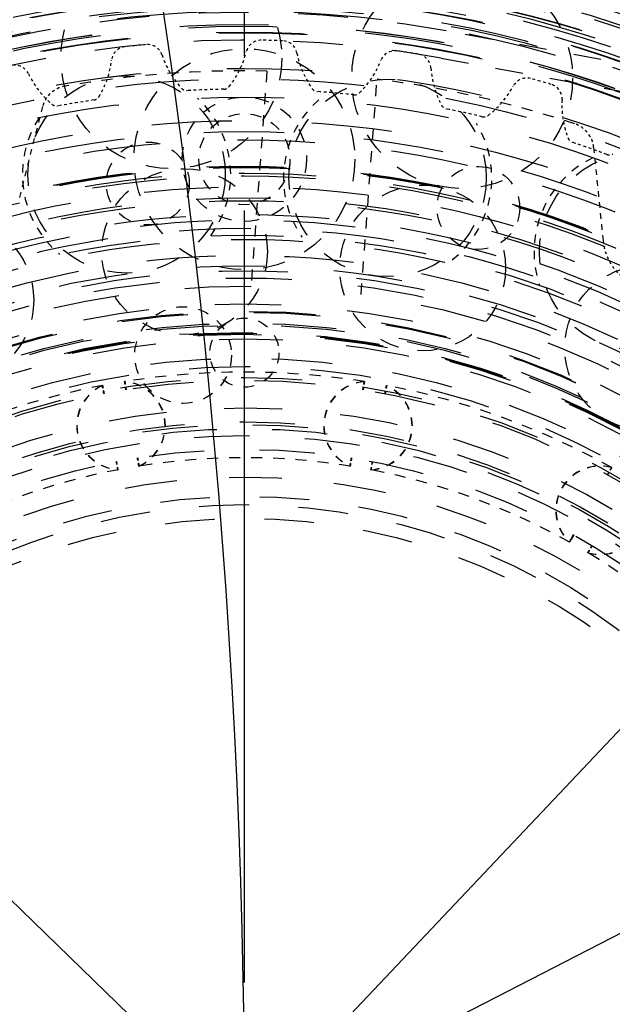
# Model space of a CAD drawing. Header units: millimetres. Extents: x 14186 to 17588, y 1400 to 3805.
# Tile 231 of 256: x 16668 to 16689, y 2725 to 2760. Entities that reach past the tile are written whole.
import ezdxf

# ---------------------------------------------------------------- set-up
doc = ezdxf.new("R2010")
doc.units = ezdxf.units.MM
doc.linetypes.add('CENTER', pattern=[2, 1.25, -0.25, 0.25, -0.25])
doc.linetypes.add('HIDDEN', pattern=[0.2, 0.1, -0.1])
for name, color, linetype in [('DEFAULT_2', 8, 'HIDDEN'), ('INTF_RED_1_1', 7, 'Continuous'), ('INTFCLR_143488', 7, 'Continuous'), ('INTFCLR_183613', 7, 'Continuous'), ('INTFCLR_193615', 7, 'Continuous'), ('INTFCLR_64894', 7, 'Continuous'), ('INTFCLR_83947', 7, 'Continuous')]:
    doc.layers.add(name, color=color, linetype=linetype)
doc.layers.add('dim', color=82, linetype='Continuous', lineweight=9)
doc.styles.get("Standard").update_dxf_attribs({"font": 'arial.ttf'})
doc.dimstyles.new('ISO-25', dxfattribs={"dimtxt": 2.5, "dimasz": 2.5, "dimexe": 1.25, "dimexo": 0.625, "dimtad": 1, "dimtxsty": 'Standard', "dimcen": 2.5, "dimadec": 0, "dimazin": 0, "dimtfac": 1, "dimtmove": 0, "dimatfit": 3, "dimfxl": 1, "dimarcsym": 0})

# ---------------------------------------------------------------- blocks, each defined once
blk = doc.blocks.new('*D23')
at = {"layer": 'Defpoints', "color": 0, "transparency": 16777216}
for p in [(16478.346, 2911.549), (16873.329, 2528.811)]:
    blk.add_point(p, dxfattribs=at)
at = {"layer": 'dim', "color": 0, "linetype": 'Continuous', "lineweight": -2, "transparency": 16777216}
for p, q in [((16461.111, 2928.25), (16443.875, 2944.952)), ((16478.346, 2911.549), (16873.329, 2528.811)), ((16975.404, 2429.9), (16890.565, 2512.109))]:
    blk.add_line(p, q, dxfattribs=at)
at = {"layer": 'dim', "color": 0, "transparency": 16777216}
for points in [[(16463.894, 2931.123), (16458.327, 2925.378), (16478.346, 2911.549)], [(16893.348, 2514.982), (16887.781, 2509.237), (16873.329, 2528.811)]]:
    blk.add_solid(points, dxfattribs=at)
at = {"layer": 'dim', "color": 0, "transparency": 16777216, "insert": (16956.442, 2477.968), "char_height": 30, "attachment_point": 5, "rotation": 315.902}
blk.add_mtext('360%%D', dxfattribs=at)
blk = doc.blocks.new('*D27')
at = {"layer": 'Defpoints', "color": 0, "transparency": 16777216}
for p in [(17053.851, 3119.687), (16297.825, 2320.672)]:
    blk.add_point(p, dxfattribs=at)
at = {"layer": 'dim', "color": 0, "linetype": 'Continuous', "lineweight": -2, "transparency": 16777216}
for p, q in [((17253.469, 3330.657), (17070.346, 3137.12)), ((16297.825, 2320.672), (17053.851, 3119.687)), ((16281.33, 2303.239), (16264.835, 2285.806))]:
    blk.add_line(p, q, dxfattribs=at)
at = {"layer": 'dim', "color": 0, "transparency": 16777216}
for points in [[(17067.44, 3139.87), (17073.251, 3134.371), (17053.851, 3119.687)], [(16278.424, 2305.989), (16284.235, 2300.49), (16297.825, 2320.672)]]:
    blk.add_solid(points, dxfattribs=at)
at = {"layer": 'dim', "color": 0, "transparency": 16777216, "insert": (17191.287, 3297.171), "char_height": 30, "attachment_point": 5, "rotation": 46.5835}
blk.add_mtext('∅1100', dxfattribs=at)
blk = doc.blocks.new('*D28')
at = {"layer": 'Defpoints', "color": 0, "transparency": 16777216}
for p in [(17217.995, 2998.669), (16133.681, 2441.691)]:
    blk.add_point(p, dxfattribs=at)
at = {"layer": 'dim', "color": 0, "linetype": 'Continuous', "lineweight": -2, "transparency": 16777216}
for p, q in [((17380.14, 3081.958), (17239.343, 3009.635)), ((16133.681, 2441.691), (17217.995, 2998.669)), ((16112.333, 2430.725), (16090.984, 2419.759))]:
    blk.add_line(p, q, dxfattribs=at)
at = {"layer": 'dim', "color": 0, "transparency": 16777216}
for points in [[(17237.515, 3013.193), (17241.17, 3006.077), (17217.995, 2998.669)], [(16110.505, 2434.283), (16114.16, 2427.167), (16133.681, 2441.691)]]:
    blk.add_solid(points, dxfattribs=at)
at = {"layer": 'dim', "color": 0, "transparency": 16777216, "insert": (17310.293, 3070.985), "char_height": 30, "attachment_point": 5, "rotation": 27.1882}
blk.add_mtext('∅1219', dxfattribs=at)

msp = doc.modelspace()

# ---------------------------------------------------------------- linework, layer by layer
for centre, radius in [((16675.838, 2720.18), 609.5), ((16675.838, 2720.18), 550), ((16400.838, 2720.18), 275), ((16675.838, 2720.18), 275)]:
    msp.add_circle(centre, radius)
at = {"color": 7, "linetype": 'Continuous'}
for radius in [76.5, 75.5, 74.5]:
    msp.add_arc((16675.838, 2720.18), radius, 90, 270, dxfattribs=at)
at = {"layer": 'DEFAULT_2', "color": 1, "linetype": 'CENTER', "ltscale": 22.352}
msp.add_line((16675.838, 2635.98), (16675.838, 2804.38), dxfattribs=at)
at = {"layer": 'DEFAULT_2', "color": 8, "linetype": 'HIDDEN', "ltscale": 10}
for p, q in [((16759.55, 2745.734), (16683.147, 2759.822)), ((16682.966, 2758.838), (16759.368, 2744.751))]:
    msp.add_line(p, q, dxfattribs=at)
at = {"layer": 'DEFAULT_2', "color": 8, "linetype": 'HIDDEN', "ltscale": 4}
for p, q in [((16676.653, 2758.371), (16676.077, 2750.579)), ((16680.066, 2750.284), (16680.642, 2758.077))]:
    msp.add_line(p, q, dxfattribs=at)
at = {"layer": 'DEFAULT_2', "color": 8, "linetype": 'HIDDEN', "ltscale": 2}
for p, q in [((16667.703, 2753.797), (16668.536, 2757.083)), ((16688.482, 2755.61), (16688.823, 2752.237))]:
    msp.add_line(p, q, dxfattribs=at)
at = {"layer": 'DEFAULT_2', "color": 8, "linetype": 'HIDDEN', "ltscale": 0.2}
for p, q in [((16680.926, 2746.696), (16680.981, 2746.991)), ((16687.602, 2741.328), (16687.751, 2741.588)), ((16687.751, 2741.588), (16687.602, 2741.328)), ((16687.759, 2741.584), (16687.61, 2741.323)), ((16687.759, 2741.584), (16687.611, 2741.323)), ((16687.619, 2741.358), (16687.751, 2741.588)), ((16687.759, 2741.584), (16687.645, 2741.384))]:
    msp.add_line(p, q, dxfattribs=at)
at = {"layer": 'DEFAULT_2', "color": 8, "linetype": 'HIDDEN', "ltscale": 0.005}
msp.add_line((16687.614, 2741.33), (16687.61, 2741.323), dxfattribs=at)
at = {"layer": 'DEFAULT_2', "color": 8, "linetype": 'HIDDEN', "ltscale": 0.001}
msp.add_line((16687.612, 2741.325), (16687.611, 2741.323), dxfattribs=at)
at = {"layer": 'DEFAULT_2', "color": 8, "linetype": 'HIDDEN', "ltscale": 0.09}
msp.add_line((16687.694, 2741.487), (16687.633, 2741.381), dxfattribs=at)
at = {"layer": 'DEFAULT_2', "color": 8, "linetype": 'HIDDEN', "ltscale": 0.02}
msp.add_lwpolyline([(16687.602, 2741.328), (16687.604, 2741.331), (16687.619, 2741.358)], dxfattribs=at)
at = {"layer": 'DEFAULT_2', "color": 8, "linetype": 'HIDDEN', "ltscale": 0.04}
for points in [[(16687.633, 2741.381), (16687.61, 2741.341), (16687.604, 2741.331)], [(16687.645, 2741.384), (16687.634, 2741.365), (16687.625, 2741.35), (16687.619, 2741.338), (16687.614, 2741.33)]]:
    msp.add_lwpolyline(points, dxfattribs=at)
at = {"layer": 'DEFAULT_2', "color": 8, "linetype": 'HIDDEN', "ltscale": 0.06}
msp.add_lwpolyline([(16687.658, 2741.405), (16687.618, 2741.336), (16687.612, 2741.327)], dxfattribs=at)
at = {"layer": 'DEFAULT_2', "color": 8, "linetype": 'HIDDEN', "ltscale": 0.1}
msp.add_lwpolyline([(16687.759, 2741.584), (16687.735, 2741.539), (16687.712, 2741.5), (16687.692, 2741.465), (16687.674, 2741.434), (16687.658, 2741.407)], dxfattribs=at)
at = {"layer": 'DEFAULT_2', "color": 8, "linetype": 'HIDDEN', "ltscale": 57}
msp.add_circle((16675.838, 2720.18), 71, dxfattribs=at)
at = {"layer": 'DEFAULT_2', "color": 8, "linetype": 'HIDDEN', "ltscale": 56}
msp.add_circle((16675.838, 2720.18), 70.5, dxfattribs=at)
at = {"layer": 'DEFAULT_2', "color": 8, "linetype": 'HIDDEN', "ltscale": 53}
msp.add_circle((16675.838, 2720.18), 66.5, dxfattribs=at)
at = {"layer": 'DEFAULT_2', "color": 8, "linetype": 'HIDDEN', "ltscale": 52}
msp.add_circle((16675.838, 2720.18), 65.5, dxfattribs=at)
at = {"layer": 'DEFAULT_2', "color": 8, "linetype": 'HIDDEN', "ltscale": 49}
for radius in [61.5, 61.2, 61]:
    msp.add_circle((16675.838, 2720.18), radius, dxfattribs=at)
at = {"layer": 'DEFAULT_2', "color": 8, "linetype": 'HIDDEN', "ltscale": 48}
for radius in [60.7, 60]:
    msp.add_circle((16675.838, 2720.18), radius, dxfattribs=at)
at = {"layer": 'DEFAULT_2', "color": 8, "linetype": 'HIDDEN', "ltscale": 47}
for radius in [59.5, 59, 58.8, 58.5]:
    msp.add_circle((16675.838, 2720.18), radius, dxfattribs=at)
at = {"layer": 'DEFAULT_2', "color": 8, "linetype": 'HIDDEN', "ltscale": 46}
for radius in [58, 57.5]:
    msp.add_circle((16675.838, 2720.18), radius, dxfattribs=at)
at = {"layer": 'DEFAULT_2', "color": 8, "linetype": 'HIDDEN', "ltscale": 45}
for radius in [57, 56.8, 56.7, 56.5, 56.029]:
    msp.add_circle((16675.838, 2720.18), radius, dxfattribs=at)
at = {"layer": 'DEFAULT_2', "color": 8, "linetype": 'HIDDEN', "ltscale": 44}
for radius in [55.529, 55, 54.6, 54.54]:
    msp.add_circle((16675.838, 2720.18), radius, dxfattribs=at)
at = {"layer": 'DEFAULT_2', "color": 8, "linetype": 'HIDDEN', "ltscale": 43}
msp.add_circle((16675.838, 2720.18), 54, dxfattribs=at)
at = {"layer": 'DEFAULT_2', "color": 8, "linetype": 'HIDDEN', "ltscale": 42}
for radius in [53, 52.059]:
    msp.add_circle((16675.838, 2720.18), radius, dxfattribs=at)
at = {"layer": 'DEFAULT_2', "color": 8, "linetype": 'HIDDEN', "ltscale": 41}
msp.add_circle((16675.838, 2720.18), 51.059, dxfattribs=at)
at = {"layer": 'DEFAULT_2', "color": 8, "linetype": 'HIDDEN', "ltscale": 37}
msp.add_circle((16675.838, 2720.18), 45.9, dxfattribs=at)
at = {"layer": 'DEFAULT_2', "color": 8, "linetype": 'HIDDEN', "ltscale": 36}
for radius in [45.5, 45, 44.7, 44.5]:
    msp.add_circle((16675.838, 2720.18), radius, dxfattribs=at)
at = {"layer": 'DEFAULT_2', "color": 8, "linetype": 'HIDDEN', "ltscale": 35}
for radius in [44, 43.6, 43.5]:
    msp.add_circle((16675.838, 2720.18), radius, dxfattribs=at)
at = {"layer": 'DEFAULT_2', "color": 8, "linetype": 'HIDDEN', "ltscale": 34}
for radius in [43, 42.75, 42.5, 42]:
    msp.add_circle((16675.838, 2720.18), radius, dxfattribs=at)
at = {"layer": 'DEFAULT_2', "color": 8, "linetype": 'HIDDEN', "ltscale": 8}
for centre in [(16673.193, 2758.84), (16683.722, 2758.119), (16675.838, 2755.18)]:
    msp.add_circle(centre, 4, dxfattribs=at)
at = {"layer": 'DEFAULT_2', "color": 8, "linetype": 'HIDDEN', "ltscale": 33}
for radius in [41.775, 41.5, 41.482, 41.378, 41.25, 41, 40.869, 40.85]:
    msp.add_circle((16675.838, 2720.18), radius, dxfattribs=at)
at = {"layer": 'DEFAULT_2', "color": 8, "linetype": 'HIDDEN', "ltscale": 32}
for radius in [40.575, 40.5, 40.358, 39.878, 39.875, 39.578]:
    msp.add_circle((16675.838, 2720.18), radius, dxfattribs=at)
at = {"layer": 'DEFAULT_2', "color": 8, "linetype": 'HIDDEN', "ltscale": 31}
msp.add_circle((16675.838, 2720.18), 38.286, dxfattribs=at)
at = {"layer": 'DEFAULT_2', "color": 8, "linetype": 'HIDDEN', "ltscale": 30}
for radius in [37.91, 37.25]:
    msp.add_circle((16675.838, 2720.18), radius, dxfattribs=at)
at = {"layer": 'DEFAULT_2', "color": 8, "linetype": 'HIDDEN', "ltscale": 9}
for centre in [(16671.571, 2754.631), (16690.092, 2751.832)]:
    msp.add_circle(centre, 3.572, dxfattribs=at)
at = {"layer": 'DEFAULT_2', "color": 8, "linetype": 'HIDDEN', "ltscale": 5}
for centre, radius in [((16675.838, 2755.18), 2.25), ((16672.341, 2754.301), 1.5), ((16684.309, 2753.417), 1.5)]:
    msp.add_circle(centre, radius, dxfattribs=at)
at = {"layer": 'DEFAULT_2', "color": 8, "linetype": 'HIDDEN', "ltscale": 4}
msp.add_circle((16675.838, 2755.18), 1.65, dxfattribs=at)
at = {"layer": 'DEFAULT_2', "color": 8, "linetype": 'HIDDEN', "ltscale": 29}
msp.add_circle((16675.838, 2720.18), 36, dxfattribs=at)
at = {"layer": 'DEFAULT_2', "color": 8, "linetype": 'HIDDEN', "ltscale": 28}
for radius in [35.7, 34.729]:
    msp.add_circle((16675.838, 2720.18), radius, dxfattribs=at)
at = {"layer": 'DEFAULT_2', "color": 8, "linetype": 'HIDDEN', "ltscale": 7}
for centre in [(16673.672, 2751.835), (16682.293, 2751.245), (16665.212, 2750.077), (16690.435, 2748.352)]:
    msp.add_circle(centre, 3, dxfattribs=at)
at = {"layer": 'DEFAULT_2', "color": 8, "linetype": 'HIDDEN', "ltscale": 27}
msp.add_circle((16675.838, 2720.18), 34, dxfattribs=at)
at = {"layer": 'DEFAULT_2', "color": 8, "linetype": 'HIDDEN', "ltscale": 26}
msp.add_circle((16675.838, 2720.18), 32.25, dxfattribs=at)
at = {"layer": 'DEFAULT_2', "color": 8, "linetype": 'HIDDEN', "ltscale": 25}
for radius in [31.52, 31.142]:
    msp.add_circle((16675.838, 2720.18), radius, dxfattribs=at)
at = {"layer": 'DEFAULT_2', "color": 8, "linetype": 'HIDDEN', "ltscale": 24}
for radius in [29.764, 29.5, 29.464]:
    msp.add_circle((16675.838, 2720.18), radius, dxfattribs=at)
at = {"layer": 'DEFAULT_2', "color": 8, "linetype": 'HIDDEN', "ltscale": 23}
for radius in [29, 28.729, 28.7]:
    msp.add_circle((16675.838, 2720.18), radius, dxfattribs=at)
at = {"layer": 'DEFAULT_2', "color": 8, "linetype": 'HIDDEN', "ltscale": 22}
for radius in [27.8, 27.5, 27]:
    msp.add_circle((16675.838, 2720.18), radius, dxfattribs=at)
at = {"layer": 'DEFAULT_2', "color": 8, "linetype": 'HIDDEN', "ltscale": 20}
for radius in [25.5, 25, 24.5]:
    msp.add_circle((16675.838, 2720.18), radius, dxfattribs=at)
at = {"layer": 'DEFAULT_2', "color": 8, "linetype": 'HIDDEN', "ltscale": 19}
msp.add_circle((16675.838, 2720.18), 23.5, dxfattribs=at)
at = {"layer": 'DEFAULT_2', "color": 8, "linetype": 'HIDDEN', "ltscale": 18}
for radius in [22.8, 22.5, 22]:
    msp.add_circle((16675.838, 2720.18), radius, dxfattribs=at)
at = {"layer": 'DEFAULT_2', "color": 8, "linetype": 'HIDDEN', "ltscale": 14}
msp.add_arc((16675.838, 2720.18), 78.5, 90, 170.84486, dxfattribs=at)
at = {"layer": 'DEFAULT_2', "color": 8, "linetype": 'HIDDEN', "ltscale": 36}
for radius, start, end in [(73.5, 68.14652, 291.85345), (72.5, 68.14659, 291.85352)]:
    msp.add_arc((16675.838, 2720.18), radius, start, end, dxfattribs=at)
at = {"layer": 'DEFAULT_2', "color": 8, "linetype": 'HIDDEN', "ltscale": 28}
msp.add_arc((16675.838, 2720.18), 67.5, 268.05907, 91.94093, dxfattribs=at)
at = {"layer": 'DEFAULT_2', "color": 8, "linetype": 'HIDDEN', "ltscale": 26}
for radius, start in [(65, 268.05908), (64.5, 268.05907), (64, 268.05907)]:
    msp.add_arc((16675.838, 2720.18), radius, start, 91.94093, dxfattribs=at)
at = {"layer": 'DEFAULT_2', "color": 8, "linetype": 'HIDDEN', "ltscale": 18}
for radius in [40.31, 39.31]:
    msp.add_arc((16675.838, 2720.18), radius, 79.5528, 280.4472, dxfattribs=at)
at = {"layer": 'DEFAULT_2', "color": 8, "linetype": 'HIDDEN', "ltscale": 4}
for radius, start, end in [(38.2, 88.7774, 99.805), (38.2, 71.7476, 82.7751), (27.3, 80.8365, 99.1411), (27.3, 100.8365, 119.1411), (27.3, 60.8365, 79.1411), (24.2, 80.8906, 99.087), (24.2, 100.8906, 119.087), (24.2, 60.8907, 79.087), (24.2, 40.8906, 59.087)]:
    msp.add_arc((16675.838, 2720.18), radius, start, end, dxfattribs=at)
at = {"layer": 'DEFAULT_2', "color": 8, "linetype": 'HIDDEN', "ltscale": 0.8}
for centre, start, end in [((16669.505, 2756.837), 99.9459, 165.7763), ((16687.487, 2755.509), 5.7763, 71.6066)]:
    msp.add_arc(centre, 1, start, end, dxfattribs=at)
at = {"layer": 'DEFAULT_2', "color": 8, "linetype": 'HIDDEN', "ltscale": 3}
for centre, radius, start, end in [((16671.571, 2754.631), 3.772, 323.8728, 47.0447), ((16681.023, 2754.504), 3.772, 131.425, 214.5969), ((16671.571, 2754.631), 3.772, 147.0772, 230.249), ((16681.023, 2754.504), 3.772, 308.2206, 31.3925), ((16690.092, 2751.832), 3.772, 115.7728, 198.9447), ((16671.366, 2745.539), 1.6, 293.9444, 85.2034), ((16671.376, 2745.54), 1.6, 293.922, 85.181), ((16680.309, 2745.539), 1.6, 94.7966, 246.0556), ((16680.319, 2745.537), 1.6, 94.7742, 246.0333), ((16671.366, 2745.539), 1.6, 114.7966, 266.0556), ((16671.376, 2745.54), 1.6, 114.7742, 266.0333), ((16680.309, 2745.539), 1.6, 273.9444, 65.2034), ((16680.319, 2745.537), 1.6, 273.922, 65.181), ((16688.713, 2742.48), 1.6, 74.7966, 226.054), ((16688.721, 2742.475), 1.6, 74.7742, 226.0322), ((16688.713, 2742.48), 1.6, 253.9449, 45.2034), ((16688.721, 2742.475), 1.6, 253.9223, 45.181)]:
    msp.add_arc(centre, radius, start, end, dxfattribs=at)
at = {"layer": 'DEFAULT_2', "color": 8, "linetype": 'HIDDEN', "ltscale": 25}
msp.add_arc((16675.725, 2718.654), 35, 105.6174, 65.9352, dxfattribs=at)
at = {"layer": 'DEFAULT_2', "color": 8, "linetype": 'HIDDEN'}
msp.add_arc((16690.813, 2752.438), 2, 185.7763, 245.9352, dxfattribs=at)
at = {"layer": 'DEFAULT_2', "color": 8, "linetype": 'HIDDEN', "ltscale": 24}
msp.add_arc((16675.838, 2720.18), 30.4, 89.5485, 82.0041, dxfattribs=at)
at = {"layer": 'DEFAULT_2', "color": 8, "linetype": 'HIDDEN', "ltscale": 26}
msp.add_open_spline([(16673.653, 2655.717), (16677.956, 2655.575), (16684.46, 2656.002), (16692.884, 2657.861), (16701.083, 2660.552), (16710.762, 2665.437), (16719.272, 2672.156), (16725.167, 2678.457), (16730.403, 2685.316), (16735.617, 2694.825), (16739.469, 2707.242), (16740.772, 2720.18), (16739.469, 2733.118), (16735.617, 2745.535), (16730.403, 2755.044), (16725.168, 2761.902), (16719.273, 2768.203), (16710.763, 2774.923), (16701.083, 2779.808), (16692.884, 2782.498), (16684.46, 2784.357), (16677.956, 2784.786), (16673.653, 2784.643)], degree=3, knots=[0, 0, 0, 0, 0.062482, 0.09376, 0.12504, 0.18752, 0.25, 0.28128, 0.312559, 0.375039, 0.437519, 0.5, 0.56248, 0.62496, 0.68744, 0.71872, 0.749999, 0.812479, 0.87496, 0.906239, 0.937517, 1, 1, 1, 1], dxfattribs=at)
at = {"layer": 'DEFAULT_2', "color": 8, "linetype": 'HIDDEN', "ltscale": 24}
msp.add_open_spline([(16673.873, 2778.147), (16677.743, 2778.275), (16683.591, 2777.89), (16691.166, 2776.218), (16698.539, 2773.799), (16707.243, 2769.406), (16714.895, 2763.364), (16720.196, 2757.697), (16724.904, 2751.53), (16729.593, 2742.979), (16733.057, 2731.814), (16734.228, 2720.18), (16733.057, 2708.546), (16729.593, 2697.38), (16724.904, 2688.829), (16720.196, 2682.662), (16714.895, 2676.996), (16707.243, 2670.953), (16698.538, 2666.561), (16691.167, 2664.142), (16685.478, 2662.886), (16679.693, 2662.214), (16675.81, 2662.152), (16673.873, 2662.213)], degree=3, knots=[0, 0, 0, 0, 0.062478, 0.093754, 0.12503, 0.187506, 0.249982, 0.281259, 0.312536, 0.375012, 0.437487, 0.499963, 0.562438, 0.624912, 0.687387, 0.718664, 0.749941, 0.812417, 0.874891, 0.906168, 0.937444, 0.968728, 1, 1, 1, 1], dxfattribs=at)
at = {"layer": 'DEFAULT_2', "color": 8, "linetype": 'HIDDEN', "ltscale": 0.2}
for points, knots in [([(16671.501, 2747.133), (16671.502, 2747.127), (16671.517, 2747.028), (16671.534, 2746.929), (16671.55, 2746.837)], [0, 0, 0, 0, 0.064527, 1, 1, 1, 1]), ([(16671.55, 2746.837), (16671.543, 2746.88), (16671.526, 2746.978), (16671.509, 2747.077), (16671.501, 2747.133)], [0, 0, 0, 0, 0.429084, 1, 1, 1, 1]), ([(16671.512, 2747.135), (16671.512, 2747.129), (16671.527, 2747.03), (16671.545, 2746.931), (16671.56, 2746.839)], [0, 0, 0, 0, 0.064527, 1, 1, 1, 1]), ([(16671.56, 2746.839), (16671.553, 2746.881), (16671.537, 2746.98), (16671.52, 2747.078), (16671.512, 2747.135)], [0, 0, 0, 0, 0.429084, 1, 1, 1, 1]), ([(16680.174, 2747.133), (16680.174, 2747.127), (16680.159, 2747.028), (16680.141, 2746.929), (16680.125, 2746.837)], [0, 0, 0, 0, 0.064527, 1, 1, 1, 1]), ([(16680.125, 2746.837), (16680.133, 2746.88), (16680.149, 2746.978), (16680.166, 2747.077), (16680.174, 2747.133)], [0, 0, 0, 0, 0.429084, 1, 1, 1, 1]), ([(16680.185, 2747.132), (16680.184, 2747.125), (16680.169, 2747.026), (16680.151, 2746.928), (16680.136, 2746.836)], [0, 0, 0, 0, 0.064527, 1, 1, 1, 1]), ([(16680.136, 2746.836), (16680.143, 2746.878), (16680.16, 2746.976), (16680.177, 2747.075), (16680.185, 2747.132)], [0, 0, 0, 0, 0.429084, 1, 1, 1, 1]), ([(16670.694, 2746.991), (16670.696, 2746.985), (16670.715, 2746.887), (16670.733, 2746.788), (16670.75, 2746.696)], [0, 0, 0, 0, 0.064526, 1, 1, 1, 1]), ([(16670.75, 2746.696), (16670.745, 2746.719), (16670.738, 2746.761), (16670.726, 2746.82), (16670.717, 2746.87), (16670.709, 2746.912), (16670.703, 2746.942), (16670.7, 2746.96), (16670.698, 2746.971), (16670.697, 2746.979), (16670.695, 2746.986), (16670.695, 2746.989), (16670.694, 2746.991), (16670.694, 2746.991)], [0, 0, 0, 0, 0.228102, 0.429055, 0.601311, 0.743644, 0.855281, 0.899356, 0.935497, 0.963666, 0.983829, 0.995951, 1, 1, 1, 1]), ([(16670.76, 2746.698), (16670.756, 2746.721), (16670.748, 2746.763), (16670.737, 2746.822), (16670.727, 2746.872), (16670.719, 2746.914), (16670.714, 2746.944), (16670.71, 2746.962), (16670.708, 2746.973), (16670.707, 2746.981), (16670.705, 2746.988), (16670.706, 2746.99), (16670.704, 2746.993), (16670.705, 2746.993)], [0, 0, 0, 0, 0.228102, 0.429055, 0.601311, 0.743644, 0.855281, 0.899356, 0.935497, 0.963666, 0.983829, 0.995951, 1, 1, 1, 1]), ([(16670.705, 2746.993), (16670.706, 2746.987), (16670.726, 2746.889), (16670.743, 2746.79), (16670.76, 2746.698)], [0, 0, 0, 0, 0.064526, 1, 1, 1, 1]), ([(16680.981, 2746.991), (16680.98, 2746.985), (16680.96, 2746.887), (16680.943, 2746.788), (16680.926, 2746.696)], [0, 0, 0, 0, 0.064526, 1, 1, 1, 1]), ([(16680.992, 2746.989), (16680.986, 2746.964), (16680.968, 2746.866), (16680.95, 2746.767), (16680.936, 2746.694)], [0, 0, 0, 0, 0.256329, 1, 1, 1, 1]), ([(16680.936, 2746.694), (16680.94, 2746.717), (16680.948, 2746.759), (16680.959, 2746.818), (16680.969, 2746.868), (16680.977, 2746.91), (16680.983, 2746.94), (16680.986, 2746.958), (16680.988, 2746.969), (16680.989, 2746.977), (16680.991, 2746.984), (16680.991, 2746.987), (16680.992, 2746.989), (16680.992, 2746.989)], [0, 0, 0, 0, 0.228102, 0.429055, 0.601311, 0.743644, 0.855281, 0.899356, 0.935497, 0.963666, 0.983829, 0.995951, 1, 1, 1, 1]), ([(16671.256, 2743.942), (16671.252, 2743.968), (16671.235, 2744.066), (16671.216, 2744.164), (16671.203, 2744.237)], [0, 0, 0, 0, 0.256361, 1, 1, 1, 1]), ([(16671.203, 2744.237), (16671.216, 2744.164), (16671.235, 2744.066), (16671.252, 2743.968), (16671.256, 2743.942)], [0, 0, 0, 0, 0.743637, 1, 1, 1, 1]), ([(16671.266, 2743.944), (16671.265, 2743.944), (16671.266, 2743.947), (16671.264, 2743.949), (16671.264, 2743.956), (16671.262, 2743.964), (16671.26, 2743.975), (16671.257, 2743.994), (16671.252, 2744.023), (16671.244, 2744.065), (16671.235, 2744.116), (16671.224, 2744.175), (16671.216, 2744.217), (16671.212, 2744.239)], [0, 0, 0, 0, 0.004053, 0.016187, 0.036362, 0.064541, 0.100685, 0.144752, 0.256363, 0.39868, 0.570944, 0.771903, 1, 1, 1, 1]), ([(16671.965, 2744.372), (16671.977, 2744.299), (16671.993, 2744.2), (16672.011, 2744.101), (16672.016, 2744.076)], [0, 0, 0, 0, 0.743637, 1, 1, 1, 1]), ([(16672.016, 2744.076), (16672.011, 2744.101), (16671.993, 2744.2), (16671.977, 2744.299), (16671.965, 2744.372)], [0, 0, 0, 0, 0.256361, 1, 1, 1, 1]), ([(16672.025, 2744.078), (16672.025, 2744.078), (16672.024, 2744.08), (16672.024, 2744.083), (16672.023, 2744.089), (16672.021, 2744.097), (16672.019, 2744.108), (16672.016, 2744.127), (16672.011, 2744.156), (16672.004, 2744.198), (16671.995, 2744.249), (16671.985, 2744.309), (16671.978, 2744.351), (16671.975, 2744.373)], [0, 0, 0, 0, 0.004053, 0.016187, 0.036362, 0.064541, 0.100685, 0.144752, 0.256363, 0.398679, 0.570944, 0.771903, 1, 1, 1, 1]), ([(16671.975, 2744.373), (16671.978, 2744.351), (16671.985, 2744.309), (16671.995, 2744.249), (16672.004, 2744.198), (16672.011, 2744.156), (16672.016, 2744.127), (16672.019, 2744.108), (16672.021, 2744.097), (16672.023, 2744.089), (16672.024, 2744.083), (16672.025, 2744.08), (16672.025, 2744.078), (16672.025, 2744.078)], [0, 0, 0, 0, 0.228097, 0.429055, 0.601318, 0.743635, 0.855247, 0.899315, 0.935459, 0.963638, 0.983813, 0.995947, 1, 1, 1, 1]), ([(16679.66, 2744.076), (16679.664, 2744.101), (16679.682, 2744.2), (16679.698, 2744.299), (16679.71, 2744.372)], [0, 0, 0, 0, 0.256361, 1, 1, 1, 1]), ([(16679.71, 2744.372), (16679.698, 2744.299), (16679.682, 2744.2), (16679.664, 2744.101), (16679.66, 2744.076)], [0, 0, 0, 0, 0.743637, 1, 1, 1, 1]), ([(16679.72, 2744.37), (16679.716, 2744.348), (16679.709, 2744.306), (16679.699, 2744.246), (16679.69, 2744.195), (16679.683, 2744.153), (16679.678, 2744.124), (16679.675, 2744.105), (16679.673, 2744.094), (16679.671, 2744.086), (16679.67, 2744.08), (16679.669, 2744.077), (16679.669, 2744.075), (16679.669, 2744.075)], [0, 0, 0, 0, 0.228097, 0.429055, 0.601318, 0.743635, 0.855247, 0.899315, 0.935459, 0.963638, 0.983813, 0.995947, 1, 1, 1, 1]), ([(16679.669, 2744.075), (16679.669, 2744.075), (16679.67, 2744.077), (16679.67, 2744.08), (16679.671, 2744.086), (16679.673, 2744.094), (16679.675, 2744.105), (16679.678, 2744.124), (16679.683, 2744.153), (16679.69, 2744.195), (16679.699, 2744.246), (16679.709, 2744.306), (16679.716, 2744.348), (16679.72, 2744.37)], [0, 0, 0, 0, 0.004053, 0.016187, 0.036362, 0.064541, 0.100685, 0.144752, 0.256363, 0.398679, 0.570944, 0.771903, 1, 1, 1, 1]), ([(16680.473, 2744.237), (16680.459, 2744.164), (16680.44, 2744.066), (16680.423, 2743.968), (16680.419, 2743.942)], [0, 0, 0, 0, 0.743637, 1, 1, 1, 1]), ([(16680.419, 2743.942), (16680.423, 2743.968), (16680.44, 2744.066), (16680.459, 2744.164), (16680.473, 2744.237)], [0, 0, 0, 0, 0.256361, 1, 1, 1, 1]), ([(16680.428, 2743.94), (16680.429, 2743.94), (16680.428, 2743.943), (16680.43, 2743.946), (16680.43, 2743.952), (16680.432, 2743.96), (16680.434, 2743.971), (16680.437, 2743.99), (16680.442, 2744.019), (16680.45, 2744.061), (16680.459, 2744.112), (16680.47, 2744.171), (16680.478, 2744.213), (16680.482, 2744.236)], [0, 0, 0, 0, 0.004053, 0.016187, 0.036362, 0.064541, 0.100685, 0.144752, 0.256363, 0.39868, 0.570944, 0.771903, 1, 1, 1, 1]), ([(16689.132, 2744.024), (16689.128, 2744.019), (16689.081, 2743.931), (16689.03, 2743.844), (16688.984, 2743.763)], [0, 0, 0, 0, 0.064526, 1, 1, 1, 1]), ([(16688.984, 2743.763), (16689.005, 2743.8), (16689.055, 2743.887), (16689.105, 2743.974), (16689.132, 2744.024)], [0, 0, 0, 0, 0.429085, 1, 1, 1, 1]), ([(16688.993, 2743.758), (16689.015, 2743.795), (16689.064, 2743.882), (16689.114, 2743.969), (16689.141, 2744.019)], [0, 0, 0, 0, 0.429085, 1, 1, 1, 1]), ([(16688.421, 2741.201), (16688.384, 2741.137), (16688.332, 2741.051), (16688.283, 2740.965), (16688.27, 2740.942)], [0, 0, 0, 0, 0.744283, 1, 1, 1, 1]), ([(16688.27, 2740.942), (16688.283, 2740.965), (16688.332, 2741.051), (16688.384, 2741.137), (16688.421, 2741.201)], [0, 0, 0, 0, 0.255724, 1, 1, 1, 1]), ([(16688.43, 2741.196), (16688.418, 2741.177), (16688.396, 2741.14), (16688.366, 2741.088), (16688.339, 2741.044), (16688.318, 2741.007), (16688.301, 2740.978), (16688.291, 2740.959), (16688.284, 2740.948), (16688.281, 2740.942), (16688.279, 2740.94), (16688.279, 2740.938), (16688.278, 2740.938)], [0, 0, 0, 0, 0.228461, 0.429667, 0.601979, 0.744277, 0.855695, 0.935694, 0.963785, 0.983885, 0.995967, 1, 1, 1, 1]), ([(16688.43, 2741.196), (16688.418, 2741.177), (16688.396, 2741.14), (16688.366, 2741.088), (16688.339, 2741.044), (16688.318, 2741.007), (16688.301, 2740.978), (16688.29, 2740.959), (16688.284, 2740.948), (16688.28, 2740.942), (16688.28, 2740.94), (16688.278, 2740.937), (16688.278, 2740.937)], [0, 0, 0, 0, 0.228094, 0.429046, 0.601298, 0.743616, 0.855235, 0.935452, 0.963633, 0.983811, 0.995946, 1, 1, 1, 1])]:
    msp.add_open_spline(points, degree=3, knots=knots, dxfattribs=at)
at = {"layer": 'INTF_RED_1_1', "color": 8, "linetype": 'HIDDEN', "ltscale": 35}
msp.add_circle((16675.838, 2720.18), 43.5, dxfattribs=at)
at = {"layer": 'INTF_RED_1_1', "color": 8, "linetype": 'HIDDEN', "ltscale": 34}
msp.add_circle((16675.838, 2720.18), 43.086, dxfattribs=at)
at = {"layer": 'INTF_RED_1_1', "color": 8, "linetype": 'HIDDEN', "ltscale": 32}
for radius in [39.81, 39.599]:
    msp.add_circle((16675.838, 2720.18), radius, dxfattribs=at)
at = {"layer": 'INTF_RED_1_1', "color": 8, "linetype": 'HIDDEN', "ltscale": 28}
msp.add_circle((16675.838, 2720.18), 34.5, dxfattribs=at)
at = {"layer": 'INTF_RED_1_1', "color": 8, "linetype": 'HIDDEN', "ltscale": 27}
for radius in [34, 33.5]:
    msp.add_circle((16675.838, 2720.18), radius, dxfattribs=at)
at = {"layer": 'INTF_RED_1_1', "color": 8, "linetype": 'HIDDEN', "ltscale": 26}
for radius in [33, 32.5]:
    msp.add_circle((16675.838, 2720.18), radius, dxfattribs=at)
at = {"layer": 'INTF_RED_1_1', "color": 8, "linetype": 'HIDDEN', "ltscale": 4}
msp.add_circle((16673.617, 2748.092), 1.75, dxfattribs=at)
at = {"layer": 'INTF_RED_1_1', "color": 8, "linetype": 'HIDDEN', "ltscale": 21}
msp.add_circle((16675.838, 2720.18), 26, dxfattribs=at)
at = {"layer": 'INTF_RED_1_1', "color": 8, "linetype": 'HIDDEN', "ltscale": 20}
msp.add_circle((16675.838, 2720.18), 25.5, dxfattribs=at)
at = {"layer": 'INTF_RED_1_1', "color": 8, "linetype": 'HIDDEN', "ltscale": 0.5}
for centre, start, end in [((16676.438, 2758.935), 89.1128, 166.1971), ((16671.576, 2758.705), 96.3128, 173.3971), ((16672.335, 2758.781), 18.1, 95.1843), ((16677.201, 2758.916), 10.9, 87.9843), ((16681.291, 2758.554), 81.9128, 158.9971), ((16682.045, 2758.44), 3.7, 80.7843), ((16667.525, 2758.038), 25.3, 102.273), ((16686.057, 2757.568), 74.7128, 151.7971), ((16686.791, 2757.36), 356.5, 73.5843)]:
    msp.add_arc(centre, 0.55, start, end, dxfattribs=at)
at = {"layer": 'INTF_RED_1_1', "color": 8, "linetype": 'HIDDEN', "ltscale": 0.6}
for start, end in [(87.9843, 89.1127), (95.1843, 96.3127), (80.7843, 81.9127), (73.5843, 74.7127)]:
    msp.add_arc((16675.838, 2720.18), 39.31, start, end, dxfattribs=at)
at = {"layer": 'INTF_RED_1_1', "color": 8, "linetype": 'HIDDEN'}
for centre, start, end in [((16667.776, 2759.145), 328.6456, 353.397), ((16675.971, 2759.97), 198.1, 222.8119), ((16672.723, 2759.848), 321.4456, 346.197), ((16680.957, 2759.639), 190.9, 215.6514), ((16677.72, 2759.925), 314.2456, 338.997), ((16685.862, 2758.686), 183.7, 208.4514), ((16670.983, 2759.673), 205.3, 230.0514), ((16682.686, 2759.376), 307.0456, 331.797), ((16690.609, 2757.126), 176.5, 201.2514)]:
    msp.add_arc(centre, 3.275, start, end, dxfattribs=at)
at = {"layer": 'INTF_RED_1_1', "color": 8, "linetype": 'HIDDEN', "ltscale": 0.2}
for centre, start, end in [((16673.753, 2757.912), 222.3339, 273.1618), ((16675.089, 2757.962), 271.1353, 321.4456), ((16678.499, 2757.876), 215.6514, 265.9618), ((16670.359, 2757.571), 278.3353, 328.6456), ((16679.83, 2757.758), 263.9353, 314.2456), ((16669.041, 2757.354), 230.0514, 280.3618), ((16683.203, 2757.245), 208.4514, 258.7618), ((16684.509, 2756.962), 256.7353, 307.0456), ((16687.79, 2756.03), 201.2514, 251.5618), ((16689.05, 2755.585), 249.416, 299.8456)]:
    msp.add_arc(centre, 0.25, start, end, dxfattribs=at)
at = {"layer": 'INTF_RED_1_1', "color": 8, "linetype": 'HIDDEN', "ltscale": 0.9}
for start, end in [(91.1353, 93.1618), (83.9353, 85.9618), (98.3353, 100.3618), (76.7353, 78.7618), (69.5361, 71.5618)]:
    msp.add_arc((16675.838, 2720.18), 37.54, start, end, dxfattribs=at)
at = {"layer": 'INTFCLR_143488', "color": 8, "linetype": 'HIDDEN', "ltscale": 9}
msp.add_circle((16681.023, 2754.504), 3.572, dxfattribs=at)
at = {"layer": 'INTFCLR_183613', "color": 8, "linetype": 'HIDDEN', "ltscale": 59}
msp.add_circle((16675.838, 2720.18), 73.5, dxfattribs=at)
at = {"layer": 'INTFCLR_183613', "color": 8, "linetype": 'HIDDEN', "ltscale": 58}
msp.add_circle((16675.838, 2720.18), 73.1, dxfattribs=at)
at = {"layer": 'INTFCLR_183613', "color": 8, "linetype": 'HIDDEN', "ltscale": 57}
for radius in [71.4, 71]:
    msp.add_circle((16675.838, 2720.18), radius, dxfattribs=at)
at = {"layer": 'INTFCLR_183613', "color": 8, "linetype": 'HIDDEN', "ltscale": 49}
msp.add_circle((16675.838, 2720.18), 61.5, dxfattribs=at)
at = {"layer": 'INTFCLR_183613', "color": 8, "linetype": 'HIDDEN', "ltscale": 47}
msp.add_circle((16675.838, 2720.18), 58.8, dxfattribs=at)
at = {"layer": 'INTFCLR_183613', "color": 8, "linetype": 'HIDDEN', "ltscale": 42}
for radius in [53, 52.6]:
    msp.add_circle((16675.838, 2720.18), radius, dxfattribs=at)
at = {"layer": 'INTFCLR_183613', "color": 8, "linetype": 'HIDDEN', "ltscale": 36}
for radius in [45.5, 45]:
    msp.add_circle((16675.838, 2720.18), radius, dxfattribs=at)
at = {"layer": 'INTFCLR_183613', "color": 8, "linetype": 'HIDDEN', "ltscale": 34}
for radius in [42.9, 42.5]:
    msp.add_circle((16675.838, 2720.18), radius, dxfattribs=at)
at = {"layer": 'INTFCLR_193615', "color": 8, "linetype": 'HIDDEN', "ltscale": 46}
for radius in [57.5, 57.1]:
    msp.add_circle((16675.838, 2720.18), radius, dxfattribs=at)
at = {"layer": 'INTFCLR_193615', "color": 8, "linetype": 'HIDDEN', "ltscale": 44}
for radius in [55.4, 55]:
    msp.add_circle((16675.838, 2720.18), radius, dxfattribs=at)
at = {"layer": 'INTFCLR_193615', "color": 8, "linetype": 'HIDDEN', "ltscale": 35}
msp.add_circle((16675.838, 2720.18), 44, dxfattribs=at)
at = {"layer": 'INTFCLR_193615', "color": 8, "linetype": 'HIDDEN', "ltscale": 34}
for radius in [42.5, 42.1]:
    msp.add_circle((16675.838, 2720.18), radius, dxfattribs=at)
at = {"layer": 'INTFCLR_193615', "color": 8, "linetype": 'HIDDEN', "ltscale": 29}
for radius in [36.4, 36]:
    msp.add_circle((16675.838, 2720.18), radius, dxfattribs=at)
at = {"layer": 'INTFCLR_193615', "color": 8, "linetype": 'HIDDEN', "ltscale": 27}
for radius in [34.4, 34]:
    msp.add_circle((16675.838, 2720.18), radius, dxfattribs=at)
at = {"layer": 'INTFCLR_64894', "color": 8, "linetype": 'HIDDEN', "ltscale": 29}
msp.add_circle((16675.838, 2720.18), 36, dxfattribs=at)
at = {"layer": 'INTFCLR_64894', "color": 8, "linetype": 'HIDDEN', "ltscale": 28}
msp.add_circle((16675.838, 2720.18), 34.75, dxfattribs=at)
at = {"layer": 'INTFCLR_64894', "color": 8, "linetype": 'HIDDEN', "ltscale": 26}
for radius in [32.8, 32.5]:
    msp.add_circle((16675.838, 2720.18), radius, dxfattribs=at)
at = {"layer": 'INTFCLR_83947', "color": 8, "linetype": 'HIDDEN', "ltscale": 28}
msp.add_circle((16675.838, 2720.18), 34.7, dxfattribs=at)
at = {"layer": 'INTFCLR_83947', "color": 8, "linetype": 'HIDDEN', "ltscale": 27}
for radius in [34, 33.6]:
    msp.add_circle((16675.838, 2720.18), radius, dxfattribs=at)
at = {"layer": 'INTFCLR_83947', "color": 8, "linetype": 'HIDDEN', "ltscale": 26}
for radius in [32.5, 32.1]:
    msp.add_circle((16675.838, 2720.18), radius, dxfattribs=at)
at = {"layer": 'INTFCLR_83947', "color": 8, "linetype": 'HIDDEN', "ltscale": 25}
msp.add_circle((16675.838, 2720.18), 30.965, dxfattribs=at)
at = {"layer": 'INTFCLR_83947', "color": 8, "linetype": 'HIDDEN', "ltscale": 24}
for radius in [30.7, 29.465]:
    msp.add_circle((16675.838, 2720.18), radius, dxfattribs=at)
at = {"layer": 'INTFCLR_83947', "color": 8, "linetype": 'HIDDEN', "ltscale": 23}
for radius in [29.065, 28.665, 28.5]:
    msp.add_circle((16675.838, 2720.18), radius, dxfattribs=at)
at = {"layer": 'INTFCLR_83947', "color": 8, "linetype": 'HIDDEN', "ltscale": 4}
msp.add_circle((16675.838, 2748.18), 1.25, dxfattribs=at)
at = {"layer": 'INTFCLR_83947', "color": 8, "linetype": 'HIDDEN', "ltscale": 22}
for radius in [27.5, 27.1]:
    msp.add_circle((16675.838, 2720.18), radius, dxfattribs=at)
at = {"layer": 'INTFCLR_83947', "color": 8, "linetype": 'HIDDEN', "ltscale": 20}
for radius in [25.4, 25.25, 25]:
    msp.add_circle((16675.838, 2720.18), radius, dxfattribs=at)

# ---------------------------------------------------------------- dimensions: what is measured, and where the dimension line sits
at = {"layer": 'dim'}
dim = msp.add_diameter_dim_2p(p1=(16297.825, 2320.672), p2=(17053.851, 3119.687), dimstyle='ISO-25', override={"dimtxt": 30, "dimasz": 24, "dimexe": 5.997, "dimexo": 5.997, "dimgap": 5.997, "dimdsep": 46, "dimarcsym": 1}, dxfattribs=at)
dim.commit()
dim.dimension.update_dxf_attribs({"geometry": '*D27', "text_midpoint": (17207.379, 3281.945), "dimtype": 131})
dim = msp.add_diameter_dim_2p(p1=(16133.681, 2441.691), p2=(17217.995, 2998.669), dimstyle='ISO-25', override={"dimtxt": 30, "dimasz": 24, "dimexe": 5.997, "dimexo": 5.997, "dimgap": 5.997, "dimdsep": 46, "dimarcsym": 1}, dxfattribs=at)
dim.commit()
dim.dimension.update_dxf_attribs({"geometry": '*D28', "text_midpoint": (17310.293, 3070.985)})
dim = msp.add_diameter_dim_2p(p1=(16478.346, 2911.549), p2=(16873.329, 2528.811), text='360%%D', dimstyle='ISO-25', override={"dimtxt": 30, "dimasz": 24, "dimexe": 5.997, "dimexo": 5.997, "dimgap": 5.997, "dimdsep": 46, "dimarcsym": 1}, dxfattribs=at)
dim.commit()
dim.dimension.update_dxf_attribs({"geometry": '*D23', "text_midpoint": (16956.442, 2477.968)})

doc.saveas('drawing.dxf')
